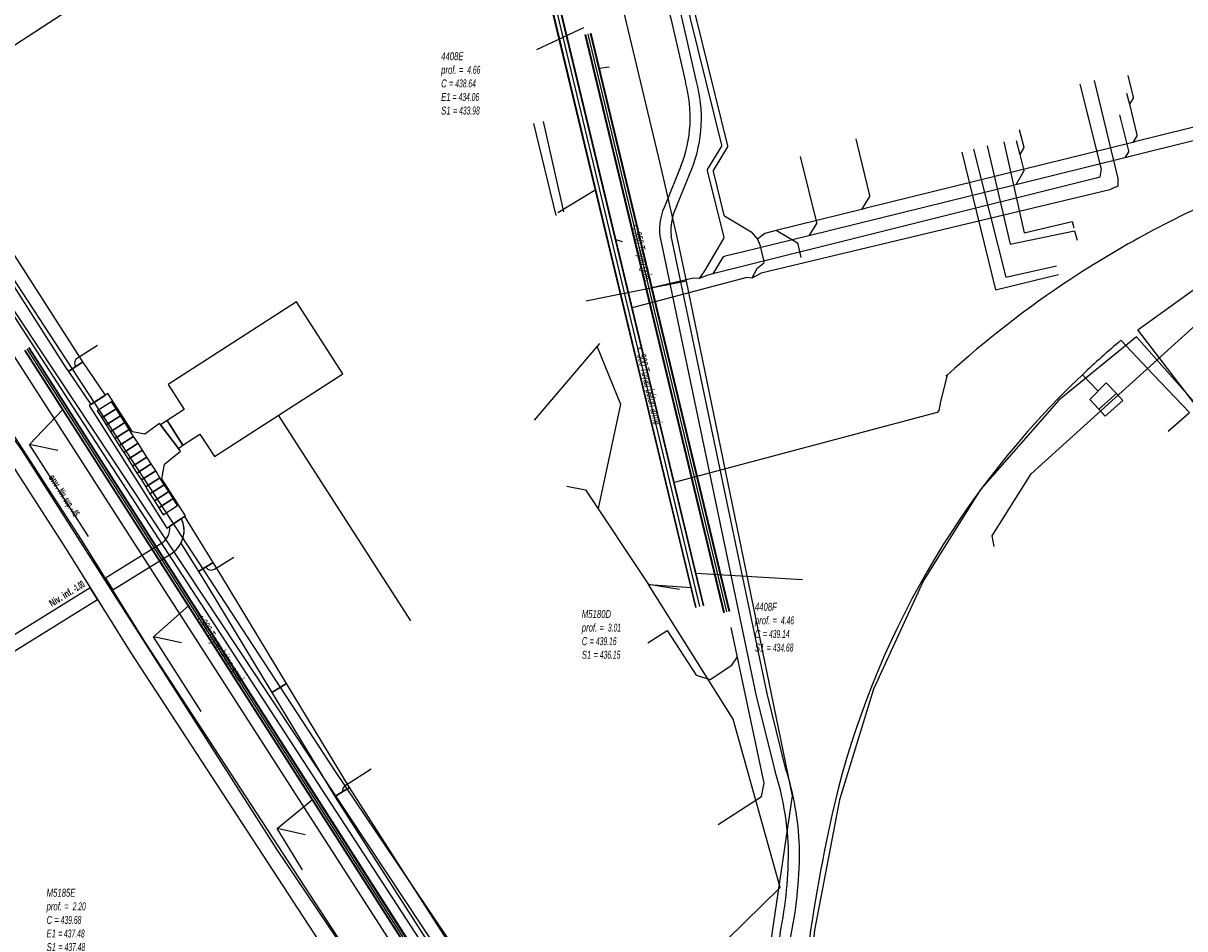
# Model space of a CAD drawing. Header units: metres. Extents: x 2695563 to 2696938, y 1260544 to 1262032.
# Tile 209 of 256: x 2696407 to 2696480, y 1261410 to 1261467. Entities that reach past the tile are written whole.
import ezdxf

# ---------------------------------------------------------------- set-up
doc = ezdxf.new("R2010")
doc.units = ezdxf.units.M
doc.header["$LTSCALE"] = 100
doc.linetypes.add('AUSGEZOGEN', pattern=[0])
for name, color, linetype in [('CAD_Cadastre des conduites_Ouvrage_Conduite', 200, 'AUSGEZOGEN'), ('Eau portable_Cadastre des conduites_Conduite', 171, 'AUSGEZOGEN'), ('EU_Cadastre des conduites', 24, 'AUSGEZOGEN'), ('EU_Cadastre des conduites – Texte', 7, 'AUSGEZOGEN'), ('EU_Cadastre des conduites_Regard normalisé – Texte', 24, 'AUSGEZOGEN'), ('EU_Cadastre des conduites_Regard – Ligne de détail', 24, 'AUSGEZOGEN'), ('Réseau électrique_Cadastre des conduite_Bord du tracé', 1, 'AUSGEZOGEN'), ('Réseau électrique_Cadastre des conduite_Tronçon de tracé', 1, 'AUSGEZOGEN'), ('Réseau électrique_Cadastre des conduites_Ouvrage_Surface-Ligne-Point', 1, 'AUSGEZOGEN'), ('Réseau électrique_Point altimétrique_Texte', 7, 'AUSGEZOGEN'), ('TV_Cadastre des conduites_CONDUITE', 92, 'AUSGEZOGEN'), ('Télécommunications_SW_Cadastre des conduites_Bord du tracé', 94, 'AUSGEZOGEN')]:
    doc.layers.add(name, color=color, linetype=linetype)
doc.styles.add('ARIAL', font='arial.ttf')
doc.styles.add('ARIALNARROW', font='ARIALN.TTF')
pattern_1 = [(0, (2703955, 1269100), (4050, 4050), [4050, -4050]), (90, (2703955, 1269100), (-4050, 4050), [4050, -4050])]
pattern_2 = [(0, (2708005, 1273150), (6075, 6075), [6075, -6075]), (90, (2708005, 1273150), (-6075, 6075), [6075, -6075])]

# ---------------------------------------------------------------- blocks, each defined once
blk = doc.blocks.new('COMPLEXOBJECT_1503')
at = {"layer": 'EU_Cadastre des conduites_Regard – Ligne de détail', "color": 24, "linetype": 'AUSGEZOGEN', "transparency": 33554687}
blk.add_line((6464.334, 11445.243), (6464.252, 11445.173), dxfattribs=at)
blk.add_lwpolyline([(6473.599, 11452.244), (6472.875, 11451.8), (6472.185, 11451.338)], dxfattribs=at)
for centre, radius, start, end in [((6507.311, 11398.265), 63.641, 111.28677, 121.98623), ((6506.064, 11399.595), 61.848, 123.21462, 132.4322)]:
    blk.add_arc(centre, radius, start, end, dxfattribs=at)
blk = doc.blocks.new('COMPLEXOBJECT_1695')
at = {"layer": 'Réseau électrique_Cadastre des conduite_Bord du tracé', "color": 1, "linetype": 'AUSGEZOGEN', "transparency": 33554687}
for points in [[(6430.72, 11401.543), (6429.932, 11402.986), (6413.42, 11428.298), (6409.373, 11434.797), (6404.953, 11441.622), (6403.985, 11441.002), (6408.397, 11434.189), (6412.45, 11427.68), (6428.944, 11402.396), (6429.788, 11400.849)], [(6446.018, 11379.546), (6443.095, 11384.208), (6434.615, 11397.481)], [(6433.7, 11396.778), (6442.124, 11383.593), (6445.044, 11378.935), (6446.018, 11379.546)]]:
    blk.add_lwpolyline(points, dxfattribs=at)
for centre, radius, start, end in [((6440.399, 11408.703), 12.04, 216.49301, 232.79496), ((6439.865, 11408.308), 12.537, 216.50948, 232.80654), ((6429.664, 11394.447), 5.807, 31.50054, 53.48539), ((6429, 11393.89), 5.517, 31.56725, 53.43683)]:
    blk.add_arc(centre, radius, start, end, dxfattribs=at)
blk = doc.blocks.new('COMPLEXOBJECT_1737')
at = {"layer": 'Réseau électrique_Cadastre des conduite_Bord du tracé', "color": 1, "linetype": 'AUSGEZOGEN', "transparency": 33554687}
for points in [[(6417.731, 11433.35), (6415.929, 11436.277), (6415.714, 11436.134)], [(6415.686, 11434.574), (6416.795, 11432.774), (6417.731, 11433.35)]]:
    blk.add_lwpolyline(points, dxfattribs=at)
blk.add_arc((6414.148, 11435.382), 1.737, 332.28685, 25.6566, dxfattribs=at)
blk = doc.blocks.new('COMPLEXOBJECT_1738')
at = {"layer": 'Réseau électrique_Cadastre des conduite_Bord du tracé', "color": 1, "linetype": 'AUSGEZOGEN', "transparency": 33554687}
blk.add_line((6415.714, 11436.135), (6414.979, 11435.65), dxfattribs=at)
blk.add_lwpolyline([(6414.4, 11434.532), (6410.893, 11432.356), (6411.358, 11431.609), (6415.128, 11433.948)], dxfattribs=at)
for centre, radius, start, end in [((6413.821, 11435.541), 1.163, 299.83997, 5.40173), ((6414.151, 11435.382), 1.735, 304.26831, 25.73192)]:
    blk.add_arc(centre, radius, start, end, dxfattribs=at)
blk = doc.blocks.new('COMPLEXOBJECT_1751')
at = {"layer": 'Réseau électrique_Cadastre des conduite_Bord du tracé', "color": 1, "linetype": 'AUSGEZOGEN', "transparency": 33554687}
for p, q in [((6447.427, 11458.505), (6446.464, 11456.14)), ((6447.14, 11455.944), (6448.119, 11458.351)), ((6453.442, 11403.984), (6454.433, 11409.727))]:
    blk.add_line(p, q, dxfattribs=at)
for points in [[(6448.413, 11463.899), (6447.461, 11468.056), (6445.937, 11473.704), (6445.261, 11473.522), (6446.781, 11467.886), (6447.709, 11463.839)], [(6446.09, 11454.09), (6452.216, 11424.868), (6453.412, 11420.067)], [(6454.097, 11420.212), (6452.898, 11425.025), (6446.804, 11454.1)], [(6453.738, 11409.819), (6452.752, 11404.104), (6453.442, 11403.984)]]:
    blk.add_lwpolyline(points, dxfattribs=at)
for centre, radius, start, end in [((6439.648, 11461.591), 8.369, 338.36295, 15.58442), ((6440.037, 11461.561), 8.696, 338.33708, 15.59615), ((6449.85, 11454.463), 3.778, 153.65257, 185.66888), ((6450.18, 11454.438), 3.392, 153.6367, 185.70986), ((6436.309, 11414.6), 17.956, 2.23232, 17.72742), ((6436.593, 11414.616), 18.377, 2.21732, 17.72905), ((6427.717, 11415.019), 26.535, 348.69903, 0.60487), ((6427.816, 11415.037), 27.142, 348.71737, 0.61155)]:
    blk.add_arc(centre, radius, start, end, dxfattribs=at)
blk = doc.blocks.new('COMPLEXOBJECT_2540')
at = {"layer": 'Réseau électrique_Cadastre des conduite_Tronçon de tracé', "color": 1, "linetype": 'AUSGEZOGEN', "transparency": 33554687}
for centre, radius, start, end in [((6510.89, 11405.169), 55.229, 133.43468, 166.56374), ((6556.999, 11395.101), 102.42, 167.07955, 178.12006)]:
    blk.add_arc(centre, radius, start, end, dxfattribs=at)
blk = doc.blocks.new('COMPLEXOBJECT_2542')
at = {"layer": 'Réseau électrique_Cadastre des conduite_Tronçon de tracé', "color": 1, "linetype": 'AUSGEZOGEN', "transparency": 33554687}
blk.add_line((6409.11, 11446.338), (6410.377, 11447.15), dxfattribs=at)
blk.add_arc((6409.326, 11446.007), 0.395, 123.18806, 213.83235, dxfattribs=at)
blk = doc.blocks.new('COMPLEXOBJECT_2545')
at = {"layer": 'Réseau électrique_Cadastre des conduite_Tronçon de tracé', "color": 1, "linetype": 'AUSGEZOGEN', "transparency": 33554687}
blk.add_line((6426.169, 11419.229), (6427.753, 11420.248), dxfattribs=at)
blk.add_arc((6426.444, 11418.789), 0.519, 122.07685, 181.81731, dxfattribs=at)

msp = doc.modelspace()

# ---------------------------------------------------------------- hatches: boundary and pattern name
at = {"layer": 'Réseau électrique_Cadastre des conduite_Bord du tracé', "lineweight": 18, "transparency": 33554687}
h = msp.add_hatch(dxfattribs=at)
h.set_pattern_fill('MUSTER', color=1, scale=6075, style=0, pattern_type=2)
h.set_pattern_definition(pattern_2)
h.paths.add_polyline_path([(2696454.412, 1261403.794), (2696455.403, 1261409.537), (2696455.438, 1261409.715), (2696455.472, 1261409.894), (2696455.504, 1261410.073), (2696455.536, 1261410.252), (2696455.566, 1261410.431), (2696455.595, 1261410.61), (2696455.623, 1261410.79), (2696455.649, 1261410.97), (2696455.675, 1261411.15), (2696455.699, 1261411.33), (2696455.722, 1261411.51), (2696455.743, 1261411.691), (2696455.764, 1261411.871), (2696455.783, 1261412.052), (2696455.801, 1261412.233), (2696455.818, 1261412.414), (2696455.834, 1261412.595), (2696455.848, 1261412.776), (2696455.862, 1261412.957), (2696455.874, 1261413.139), (2696455.885, 1261413.32), (2696455.894, 1261413.502), (2696455.903, 1261413.683), (2696455.91, 1261413.865), (2696455.916, 1261414.047), (2696455.92, 1261414.228), (2696455.924, 1261414.41), (2696455.926, 1261414.592), (2696455.927, 1261414.773), (2696455.927, 1261414.955), (2696455.926, 1261415.137), (2696455.919, 1261415.297), (2696455.911, 1261415.458), (2696455.901, 1261415.618), (2696455.89, 1261415.778), (2696455.877, 1261415.938), (2696455.864, 1261416.098), (2696455.848, 1261416.258), (2696455.832, 1261416.417), (2696455.813, 1261416.577), (2696455.794, 1261416.736), (2696455.773, 1261416.895), (2696455.751, 1261417.054), (2696455.727, 1261417.213), (2696455.702, 1261417.371), (2696455.676, 1261417.53), (2696455.648, 1261417.688), (2696455.619, 1261417.845), (2696455.588, 1261418.003), (2696455.556, 1261418.16), (2696455.523, 1261418.317), (2696455.488, 1261418.474), (2696455.452, 1261418.63), (2696455.415, 1261418.786), (2696455.376, 1261418.942), (2696455.336, 1261419.098), (2696455.295, 1261419.253), (2696455.252, 1261419.407), (2696455.208, 1261419.562), (2696455.162, 1261419.715), (2696455.115, 1261419.869), (2696455.067, 1261420.022), (2696453.868, 1261424.835), (2696447.774, 1261453.91), (2696447.768, 1261453.971), (2696447.764, 1261454.032), (2696447.761, 1261454.093), (2696447.758, 1261454.154), (2696447.757, 1261454.216), (2696447.757, 1261454.277), (2696447.758, 1261454.338), (2696447.761, 1261454.399), (2696447.764, 1261454.461), (2696447.768, 1261454.522), (2696447.774, 1261454.583), (2696447.78, 1261454.644), (2696447.788, 1261454.704), (2696447.797, 1261454.765), (2696447.807, 1261454.826), (2696447.818, 1261454.886), (2696447.83, 1261454.946), (2696447.843, 1261455.006), (2696447.857, 1261455.065), (2696447.872, 1261455.125), (2696447.889, 1261455.184), (2696447.906, 1261455.242), (2696447.925, 1261455.301), (2696447.944, 1261455.359), (2696447.965, 1261455.416), (2696447.987, 1261455.474), (2696448.009, 1261455.531), (2696448.033, 1261455.587), (2696448.058, 1261455.643), (2696448.083, 1261455.699), (2696448.11, 1261455.754), (2696449.089, 1261458.161), (2696449.155, 1261458.331), (2696449.217, 1261458.503), (2696449.275, 1261458.676), (2696449.33, 1261458.85), (2696449.381, 1261459.025), (2696449.428, 1261459.201), (2696449.472, 1261459.378), (2696449.512, 1261459.556), (2696449.548, 1261459.735), (2696449.58, 1261459.914), (2696449.609, 1261460.094), (2696449.634, 1261460.275), (2696449.655, 1261460.456), (2696449.672, 1261460.638), (2696449.686, 1261460.82), (2696449.695, 1261461.002), (2696449.701, 1261461.184), (2696449.703, 1261461.367), (2696449.701, 1261461.549), (2696449.696, 1261461.731), (2696449.686, 1261461.914), (2696449.673, 1261462.096), (2696449.656, 1261462.277), (2696449.635, 1261462.458), (2696449.61, 1261462.639), (2696449.582, 1261462.819), (2696449.549, 1261462.999), (2696449.513, 1261463.178), (2696449.474, 1261463.356), (2696449.43, 1261463.533), (2696449.383, 1261463.709), (2696448.431, 1261467.866), (2696446.907, 1261473.514), (2696446.231, 1261473.332), (2696447.751, 1261467.696), (2696448.679, 1261463.649), (2696448.724, 1261463.48), (2696448.766, 1261463.309), (2696448.804, 1261463.138), (2696448.839, 1261462.966), (2696448.87, 1261462.794), (2696448.897, 1261462.62), (2696448.921, 1261462.447), (2696448.941, 1261462.272), (2696448.958, 1261462.098), (2696448.97, 1261461.923), (2696448.979, 1261461.748), (2696448.985, 1261461.572), (2696448.987, 1261461.397), (2696448.985, 1261461.222), (2696448.979, 1261461.046), (2696448.97, 1261460.871), (2696448.957, 1261460.696), (2696448.94, 1261460.522), (2696448.92, 1261460.348), (2696448.896, 1261460.174), (2696448.869, 1261460.001), (2696448.838, 1261459.828), (2696448.803, 1261459.656), (2696448.764, 1261459.485), (2696448.723, 1261459.315), (2696448.677, 1261459.146), (2696448.628, 1261458.977), (2696448.575, 1261458.81), (2696448.519, 1261458.644), (2696448.46, 1261458.479), (2696448.397, 1261458.315), (2696447.434, 1261455.95), (2696447.404, 1261455.889), (2696447.376, 1261455.827), (2696447.348, 1261455.765), (2696447.322, 1261455.702), (2696447.297, 1261455.638), (2696447.273, 1261455.575), (2696447.25, 1261455.511), (2696447.228, 1261455.446), (2696447.208, 1261455.381), (2696447.188, 1261455.316), (2696447.17, 1261455.25), (2696447.153, 1261455.184), (2696447.137, 1261455.118), (2696447.123, 1261455.052), (2696447.109, 1261454.985), (2696447.097, 1261454.918), (2696447.086, 1261454.851), (2696447.076, 1261454.783), (2696447.068, 1261454.716), (2696447.06, 1261454.648), (2696447.054, 1261454.58), (2696447.049, 1261454.512), (2696447.045, 1261454.444), (2696447.043, 1261454.376), (2696447.042, 1261454.308), (2696447.042, 1261454.24), (2696447.043, 1261454.172), (2696447.045, 1261454.104), (2696447.049, 1261454.036), (2696447.054, 1261453.968), (2696447.06, 1261453.9), (2696453.186, 1261424.678), (2696454.382, 1261419.877), (2696454.429, 1261419.728), (2696454.475, 1261419.578), (2696454.519, 1261419.428), (2696454.562, 1261419.277), (2696454.604, 1261419.126), (2696454.645, 1261418.975), (2696454.684, 1261418.823), (2696454.722, 1261418.671), (2696454.758, 1261418.519), (2696454.793, 1261418.366), (2696454.827, 1261418.213), (2696454.86, 1261418.06), (2696454.891, 1261417.906), (2696454.921, 1261417.753), (2696454.949, 1261417.599), (2696454.976, 1261417.444), (2696455.002, 1261417.29), (2696455.027, 1261417.135), (2696455.05, 1261416.98), (2696455.071, 1261416.825), (2696455.092, 1261416.67), (2696455.111, 1261416.514), (2696455.129, 1261416.359), (2696455.145, 1261416.203), (2696455.16, 1261416.047), (2696455.173, 1261415.891), (2696455.186, 1261415.735), (2696455.197, 1261415.578), (2696455.206, 1261415.422), (2696455.214, 1261415.265), (2696455.221, 1261415.109), (2696455.222, 1261414.931), (2696455.222, 1261414.753), (2696455.221, 1261414.575), (2696455.219, 1261414.398), (2696455.215, 1261414.22), (2696455.211, 1261414.042), (2696455.205, 1261413.864), (2696455.198, 1261413.686), (2696455.19, 1261413.509), (2696455.18, 1261413.331), (2696455.17, 1261413.154), (2696455.158, 1261412.976), (2696455.145, 1261412.799), (2696455.13, 1261412.621), (2696455.115, 1261412.444), (2696455.099, 1261412.267), (2696455.081, 1261412.09), (2696455.062, 1261411.913), (2696455.042, 1261411.737), (2696455.02, 1261411.56), (2696454.998, 1261411.384), (2696454.974, 1261411.207), (2696454.949, 1261411.031), (2696454.923, 1261410.855), (2696454.896, 1261410.679), (2696454.868, 1261410.504), (2696454.838, 1261410.328), (2696454.807, 1261410.153), (2696454.775, 1261409.978), (2696454.742, 1261409.804), (2696454.708, 1261409.629), (2696453.722, 1261403.914)], flags=0)
h = msp.add_hatch(dxfattribs=at)
h.set_pattern_fill('MUSTER', color=1, scale=6075, style=0, pattern_type=2)
h.set_pattern_definition(pattern_2)
h.paths.add_polyline_path([(2696400.443, 1261459.427), (2696400.704, 1261459.021), (2696409.353, 1261445.522), (2696409.513, 1261445.287), (2696410.422, 1261445.906), (2696410.271, 1261446.128), (2696401.63, 1261459.617), (2696401.367, 1261460.023)], flags=0)
h = msp.add_hatch(dxfattribs=at)
h.set_pattern_fill('MUSTER', color=1, scale=6075, style=0, pattern_type=2)
h.set_pattern_definition(pattern_2)
h.paths.add_polyline_path([(2696411.861, 1261443.794), (2696410.428, 1261445.898), (2696409.511, 1261445.29), (2696410.941, 1261443.191)], flags=0)
h = msp.add_hatch(dxfattribs=at)
h.set_pattern_fill('MUSTER', color=1, scale=6075, style=0, pattern_type=2)
h.set_pattern_definition(pattern_2)
h.paths.add_polyline_path([(2696474.931, 1261442.895), (2696476.052, 1261443.892), (2696475.407, 1261444.562), (2696474.356, 1261443.509)], flags=0)
h = msp.add_hatch(dxfattribs=at)
h.set_pattern_fill('MUSTER', color=1, scale=6075, style=0, pattern_type=2)
h.set_pattern_definition(pattern_2)
h.paths.add_polyline_path([(2696416.5, 1261440.387), (2696416.774, 1261440.61), (2696415.771, 1261442.174), (2696415.354, 1261441.899)], flags=0)
h = msp.add_hatch(dxfattribs=at)
h.set_pattern_fill('MUSTER', color=1, scale=6075, style=0, pattern_type=2)
h.set_pattern_definition(pattern_2)
h.paths.add_polyline_path([(2696446.988, 1261379.356), (2696444.065, 1261384.018), (2696435.585, 1261397.291), (2696435.547, 1261397.352), (2696435.508, 1261397.413), (2696435.469, 1261397.473), (2696435.429, 1261397.532), (2696435.388, 1261397.591), (2696435.346, 1261397.65), (2696435.304, 1261397.708), (2696435.261, 1261397.766), (2696435.217, 1261397.823), (2696435.172, 1261397.879), (2696435.127, 1261397.935), (2696435.081, 1261397.99), (2696435.035, 1261398.045), (2696434.988, 1261398.099), (2696434.94, 1261398.153), (2696434.891, 1261398.206), (2696434.842, 1261398.258), (2696434.792, 1261398.31), (2696434.742, 1261398.361), (2696434.691, 1261398.412), (2696434.639, 1261398.462), (2696434.586, 1261398.511), (2696434.533, 1261398.56), (2696434.48, 1261398.607), (2696434.426, 1261398.655), (2696434.371, 1261398.701), (2696434.316, 1261398.747), (2696434.26, 1261398.792), (2696434.203, 1261398.837), (2696434.147, 1261398.881), (2696434.089, 1261398.924), (2696434.001, 1261398.991), (2696433.914, 1261399.059), (2696433.828, 1261399.128), (2696433.742, 1261399.198), (2696433.657, 1261399.268), (2696433.572, 1261399.339), (2696433.488, 1261399.411), (2696433.405, 1261399.484), (2696433.323, 1261399.557), (2696433.241, 1261399.632), (2696433.16, 1261399.707), (2696433.079, 1261399.782), (2696432.999, 1261399.859), (2696432.92, 1261399.936), (2696432.842, 1261400.014), (2696432.764, 1261400.092), (2696432.687, 1261400.172), (2696432.611, 1261400.252), (2696432.536, 1261400.333), (2696432.461, 1261400.414), (2696432.387, 1261400.496), (2696432.314, 1261400.579), (2696432.241, 1261400.662), (2696432.17, 1261400.746), (2696432.099, 1261400.831), (2696432.029, 1261400.917), (2696431.959, 1261401.003), (2696431.891, 1261401.089), (2696431.823, 1261401.177), (2696431.756, 1261401.264), (2696431.69, 1261401.353), (2696430.902, 1261402.796), (2696414.39, 1261428.108), (2696410.343, 1261434.607), (2696405.923, 1261441.432), (2696404.955, 1261440.812), (2696409.367, 1261433.999), (2696413.42, 1261427.49), (2696429.914, 1261402.206), (2696430.758, 1261400.659), (2696430.827, 1261400.567), (2696430.897, 1261400.475), (2696430.967, 1261400.384), (2696431.038, 1261400.294), (2696431.111, 1261400.205), (2696431.184, 1261400.116), (2696431.258, 1261400.028), (2696431.332, 1261399.94), (2696431.408, 1261399.853), (2696431.484, 1261399.767), (2696431.561, 1261399.682), (2696431.639, 1261399.597), (2696431.717, 1261399.513), (2696431.797, 1261399.43), (2696431.877, 1261399.347), (2696431.957, 1261399.265), (2696432.039, 1261399.184), (2696432.121, 1261399.104), (2696432.205, 1261399.024), (2696432.288, 1261398.945), (2696432.373, 1261398.867), (2696432.458, 1261398.79), (2696432.544, 1261398.714), (2696432.631, 1261398.638), (2696432.718, 1261398.563), (2696432.806, 1261398.489), (2696432.895, 1261398.416), (2696432.984, 1261398.343), (2696433.074, 1261398.272), (2696433.165, 1261398.201), (2696433.256, 1261398.131), (2696433.31, 1261398.09), (2696433.364, 1261398.049), (2696433.417, 1261398.007), (2696433.47, 1261397.964), (2696433.522, 1261397.92), (2696433.574, 1261397.876), (2696433.625, 1261397.832), (2696433.676, 1261397.786), (2696433.726, 1261397.74), (2696433.775, 1261397.694), (2696433.824, 1261397.647), (2696433.872, 1261397.599), (2696433.92, 1261397.551), (2696433.967, 1261397.502), (2696434.014, 1261397.452), (2696434.06, 1261397.402), (2696434.105, 1261397.351), (2696434.15, 1261397.3), (2696434.194, 1261397.248), (2696434.237, 1261397.196), (2696434.28, 1261397.143), (2696434.322, 1261397.09), (2696434.363, 1261397.036), (2696434.404, 1261396.982), (2696434.444, 1261396.927), (2696434.483, 1261396.872), (2696434.522, 1261396.816), (2696434.56, 1261396.76), (2696434.597, 1261396.703), (2696434.634, 1261396.646), (2696434.67, 1261396.588), (2696443.094, 1261383.403), (2696446.014, 1261378.745)], flags=0)
h = msp.add_hatch(dxfattribs=at)
h.set_pattern_fill('MUSTER', color=1, scale=6075, style=0, pattern_type=2)
h.set_pattern_definition(pattern_2)
h.paths.add_polyline_path([(2696415.949, 1261435.46), (2696415.952, 1261435.417), (2696415.954, 1261435.374), (2696415.954, 1261435.331), (2696415.953, 1261435.289), (2696415.949, 1261435.246), (2696415.945, 1261435.203), (2696415.939, 1261435.161), (2696415.931, 1261435.118), (2696415.921, 1261435.077), (2696415.911, 1261435.035), (2696415.898, 1261434.994), (2696415.884, 1261434.953), (2696415.869, 1261434.913), (2696415.852, 1261434.874), (2696415.834, 1261434.835), (2696415.814, 1261434.797), (2696415.793, 1261434.76), (2696415.77, 1261434.723), (2696415.746, 1261434.687), (2696415.721, 1261434.653), (2696415.695, 1261434.619), (2696415.667, 1261434.586), (2696415.638, 1261434.554), (2696415.608, 1261434.523), (2696415.577, 1261434.494), (2696415.545, 1261434.465), (2696415.512, 1261434.438), (2696415.478, 1261434.412), (2696415.443, 1261434.387), (2696415.407, 1261434.364), (2696415.37, 1261434.342), (2696411.863, 1261432.166), (2696412.328, 1261431.419), (2696416.098, 1261433.758), (2696416.163, 1261433.804), (2696416.225, 1261433.854), (2696416.285, 1261433.906), (2696416.343, 1261433.96), (2696416.398, 1261434.018), (2696416.451, 1261434.077), (2696416.501, 1261434.14), (2696416.547, 1261434.204), (2696416.591, 1261434.27), (2696416.632, 1261434.339), (2696416.669, 1261434.409), (2696416.704, 1261434.481), (2696416.735, 1261434.554), (2696416.762, 1261434.629), (2696416.786, 1261434.704), (2696416.807, 1261434.781), (2696416.824, 1261434.859), (2696416.837, 1261434.937), (2696416.847, 1261435.016), (2696416.853, 1261435.096), (2696416.856, 1261435.175), (2696416.855, 1261435.255), (2696416.85, 1261435.334), (2696416.842, 1261435.413), (2696416.83, 1261435.492), (2696416.814, 1261435.57), (2696416.795, 1261435.647), (2696416.773, 1261435.724), (2696416.746, 1261435.799), (2696416.717, 1261435.873), (2696416.684, 1261435.945)], flags=0)
h = msp.add_hatch(dxfattribs=at)
h.set_pattern_fill('MUSTER', color=1, scale=6075, style=0, pattern_type=2)
h.set_pattern_definition(pattern_2)
h.paths.add_polyline_path([(2696418.701, 1261433.16), (2696416.899, 1261436.087), (2696416.684, 1261435.944), (2696416.706, 1261435.897), (2696416.726, 1261435.849), (2696416.745, 1261435.8), (2696416.763, 1261435.751), (2696416.779, 1261435.701), (2696416.793, 1261435.651), (2696416.807, 1261435.6), (2696416.818, 1261435.55), (2696416.828, 1261435.498), (2696416.836, 1261435.447), (2696416.843, 1261435.395), (2696416.849, 1261435.343), (2696416.852, 1261435.291), (2696416.855, 1261435.239), (2696416.855, 1261435.187), (2696416.854, 1261435.135), (2696416.852, 1261435.082), (2696416.848, 1261435.03), (2696416.842, 1261434.979), (2696416.835, 1261434.927), (2696416.826, 1261434.875), (2696416.816, 1261434.824), (2696416.804, 1261434.773), (2696416.791, 1261434.723), (2696416.776, 1261434.673), (2696416.76, 1261434.623), (2696416.742, 1261434.574), (2696416.722, 1261434.526), (2696416.702, 1261434.478), (2696416.68, 1261434.431), (2696416.656, 1261434.384), (2696417.765, 1261432.584)], flags=0)
h = msp.add_hatch(dxfattribs=at)
h.set_pattern_fill('MUSTER', color=1, scale=6075, style=0, pattern_type=2)
h.set_pattern_definition(pattern_2)
h.paths.add_polyline_path([(2696417.765, 1261432.584), (2696418.312, 1261431.695), (2696422.425, 1261424.903), (2696423.366, 1261425.473), (2696419.25, 1261432.269), (2696418.701, 1261433.16)], flags=0)
h = msp.add_hatch(dxfattribs=at)
h.set_pattern_fill('MUSTER', color=1, scale=6075, style=0, pattern_type=2)
h.set_pattern_definition(pattern_2)
h.paths.add_polyline_path([(2696397.32, 1261422.109), (2696411.351, 1261430.813), (2696410.886, 1261431.56), (2696396.856, 1261422.857)], flags=0)
h = msp.add_hatch(dxfattribs=at)
h.set_pattern_fill('MUSTER', color=1, scale=6075, style=0, pattern_type=2)
h.set_pattern_definition(pattern_2)
h.paths.add_polyline_path([(2696427.366, 1261418.868), (2696423.366, 1261425.473), (2696422.425, 1261424.903), (2696426.426, 1261418.298)], flags=0)
h = msp.add_hatch(dxfattribs=at)
h.set_pattern_fill('MUSTER', color=1, scale=6075, style=0, pattern_type=2)
h.set_pattern_definition(pattern_2)
h.paths.add_polyline_path([(2696435.953, 1261405.448), (2696427.366, 1261418.868), (2696426.426, 1261418.298), (2696435.027, 1261404.855)], flags=0)
at = {"layer": 'Réseau électrique_Cadastre des conduites_Ouvrage_Surface-Ligne-Point', "lineweight": 18, "transparency": 33554687}
h = msp.add_hatch(dxfattribs=at)
h.set_pattern_fill('MUSTER', color=1, scale=4050, style=0, pattern_type=2)
h.set_pattern_definition(pattern_1)
h.paths.add_polyline_path([(2696415.844, 1261444.463), (2696416.864, 1261442.876), (2696415.771, 1261442.174), (2696416.774, 1261440.61), (2696417.858, 1261441.299), (2696418.784, 1261439.888), (2696426.927, 1261445.139), (2696423.981, 1261449.711)], flags=0)
h = msp.add_hatch(dxfattribs=at)
h.set_pattern_fill('MUSTER', color=1, scale=4050, style=0, pattern_type=2)
h.set_pattern_definition(pattern_1)
h.paths.add_polyline_path([(2696415.755, 1261435.332), (2696416.937, 1261436.112), (2696415.446, 1261438.476), (2696415.604, 1261439.405), (2696416.622, 1261440.227), (2696415.297, 1261441.975), (2696414.352, 1261441.297), (2696413.573, 1261441.456), (2696412.011, 1261443.893), (2696410.833, 1261443.12)], flags=0)
h = msp.add_hatch(dxfattribs=at)
h.set_pattern_fill('MUSTER', color=1, scale=2025, style=0, pattern_type=2)
h.set_pattern_definition([(0, (2699905, 1265050), (2025, 2025), [2025, -2025]), (90, (2699905, 1265050), (-2025, 2025), [2025, -2025])])
h.paths.add_polyline_path([(2696475.33, 1261442.447), (2696476.451, 1261443.443), (2696476.052, 1261443.892), (2696474.931, 1261442.895)], flags=0)

# ---------------------------------------------------------------- linework, layer by layer
at = {"layer": 'CAD_Cadastre des conduites_Ouvrage_Conduite', "color": 200, "linetype": 'AUSGEZOGEN', "transparency": 33554687}
for points in [[(2696468.9, 1261459.871), (2696470.196, 1261454.081), (2696473.237, 1261454.811), (2696473.345, 1261454.414)], [(2696466.229, 1261459.213), (2696468.376, 1261450.464), (2696472.38, 1261451.443)], [(2696466.98, 1261459.398), (2696469.031, 1261451.27), (2696472.249, 1261451.993)], [(2696467.851, 1261459.613), (2696469.31, 1261453.371), (2696473.397, 1261454.221), (2696473.557, 1261453.636)]]:
    msp.add_lwpolyline(points, dxfattribs=at)
at = {"layer": 'Eau portable_Cadastre des conduites_Conduite', "color": 7, "linetype": 'AUSGEZOGEN', "transparency": 33554687}
for points in [[(2696448.167, 1261453.819), (2696447.103, 1261458.404), (2696437.076, 1261500.434), (2696437.027, 1261500.638), (2696436.782, 1261501.595), (2696432.795, 1261518.102), (2696432.388, 1261519.784), (2696421.268, 1261565.224), (2696419.51, 1261572.799), (2696421.066, 1261575.675), (2696422.038, 1261577.411), (2696443.339, 1261582.452), (2696446.677, 1261588.228), (2696446.486, 1261589.015), (2696445.632, 1261592.537)], [(2696444.177, 1261386.883), (2696443.665, 1261387.683), (2696441.01, 1261391.835), (2696440.902, 1261392.003), (2696440.121, 1261393.225), (2696435.833, 1261399.929), (2696398.874, 1261457.442), (2696398.751, 1261457.633), (2696397.879, 1261458.986), (2696380.322, 1261486.167), (2696357.629, 1261521.428), (2696353.04, 1261528.568), (2696352.872, 1261528.829)], [(2696444.177, 1261386.883), (2696444.972, 1261387.403), (2696447.204, 1261388.865), (2696451.733, 1261402.155), (2696453.383, 1261404.111), (2696455.489, 1261418.345), (2696448.744, 1261451.031), (2696448.167, 1261453.819)], [(2696448.744, 1261451.031), (2696443.525, 1261449.984), (2696442.383, 1261449.755)]]:
    msp.add_lwpolyline(points, dxfattribs=at)
at = {"layer": 'EU_Cadastre des conduites', "linetype": 'AUSGEZOGEN', "transparency": 33554687}
for p, q in [((2696449.824, 1261430.412), (2696440.633, 1261468.695)), ((2696449.843, 1261430.416), (2696440.652, 1261468.699)), ((2696449.863, 1261430.421), (2696440.672, 1261468.704)), ((2696449.337, 1261430.295), (2696440.146, 1261468.578)), ((2696449.357, 1261430.3), (2696440.166, 1261468.583)), ((2696449.376, 1261430.304), (2696440.185, 1261468.587)), ((2696451.119, 1261429.973), (2696442.323, 1261466.669)), ((2696451.142, 1261429.978), (2696442.346, 1261466.674)), ((2696451.164, 1261429.984), (2696442.368, 1261466.68)), ((2696451.46, 1261430.054), (2696442.664, 1261466.75)), ((2696451.482, 1261430.06), (2696442.686, 1261466.756)), ((2696451.505, 1261430.065), (2696442.709, 1261466.761)), ((2696433.237, 1261405.203), (2696406.739, 1261446.626)), ((2696433.254, 1261405.214), (2696406.756, 1261446.637)), ((2696433.27, 1261405.225), (2696406.772, 1261446.648)), ((2696433.49, 1261405.365), (2696406.992, 1261446.788)), ((2696433.506, 1261405.376), (2696407.008, 1261446.799)), ((2696433.523, 1261405.387), (2696407.025, 1261446.81))]:
    msp.add_line(p, q, dxfattribs=at)
at = {"layer": 'EU_Cadastre des conduites', "color": 255, "transparency": 33554687}
for p, q in [((2696449.6, 1261430.358), (2696440.409, 1261468.641)), ((2696451.312, 1261430.019), (2696442.516, 1261466.715)), ((2696433.38, 1261405.295), (2696406.882, 1261446.718))]:
    msp.add_line(p, q, dxfattribs=at)
at = {"layer": 'EU_Cadastre des conduites', "color": 24, "linetype": 'AUSGEZOGEN', "transparency": 33554687}
for p, q in [((2696439.26, 1261465.73), (2696442.233, 1261467.127)), ((2696443.85, 1261464.606), (2696443.234, 1261464.519)), ((2696439.03, 1261461.031), (2696440.453, 1261455.182)), ((2696439.661, 1261461.159), (2696440.952, 1261455.432)), ((2696440.588, 1261455.374), (2696442.995, 1261456.839)), ((2696444.695, 1261453.52), (2696444.269, 1261453.656)), ((2696407.041, 1261440.657), (2696409.16, 1261442.879)), ((2696410.787, 1261434.807), (2696407.041, 1261440.657)), ((2696408.834, 1261440.276), (2696407.041, 1261440.657)), ((2696448.302, 1261431.437), (2696446.343, 1261431.769)), ((2696446.343, 1261431.769), (2696449.069, 1261431.562)), ((2696414.901, 1261428.442), (2696417.135, 1261430.412)), ((2696417.939, 1261423.703), (2696414.901, 1261428.442)), ((2696416.699, 1261428.055), (2696414.908, 1261428.443)), ((2696422.754, 1261416.265), (2696425.01, 1261418.108)), ((2696424.378, 1261413.645), (2696422.754, 1261416.265)), ((2696424.536, 1261415.859), (2696422.754, 1261416.265))]:
    msp.add_line(p, q, dxfattribs=at)
for points in [[(2696447.439, 1261473.968), (2696447.482, 1261473.795), (2696450.977, 1261459.656), (2696450.967, 1261459.592), (2696450.075, 1261458.114), (2696450.065, 1261458.05), (2696451.117, 1261453.795), (2696451.108, 1261453.731), (2696449.896, 1261451.676), (2696449.565, 1261451.183)], [(2696448.586, 1261474.381), (2696447.998, 1261474.236), (2696447.945, 1261474.197), (2696447.824, 1261473.996), (2696447.814, 1261473.932), (2696449.316, 1261467.858), (2696451.351, 1261459.625), (2696451.346, 1261459.542), (2696450.45, 1261458.057), (2696450.44, 1261457.993), (2696451.126, 1261455.22), (2696451.164, 1261455.168), (2696452.856, 1261454.146), (2696453.257, 1261453.687)], [(2696493.949, 1261467.214), (2696494.121, 1261466.519), (2696494.612, 1261464.531), (2696494.6, 1261464.447), (2696494.423, 1261464.155), (2696494.355, 1261464.105), (2696485.598, 1261461.94), (2696477.282, 1261459.884)], [(2696468.278, 1261434.178), (2696468.17, 1261434.849), (2696470.646, 1261438.784), (2696481.296, 1261448.431), (2696486.352, 1261451.453), (2696488.023, 1261452.459), (2696497.957, 1261456.339), (2696504.911, 1261458.046), (2696533.802, 1261465.148), (2696534.313, 1261465.319)], [(2696473.736, 1261463.531), (2696475.087, 1261458.136), (2696474.995, 1261457.626)], [(2696474.647, 1261463.756), (2696476.149, 1261457.541), (2696476.142, 1261457.056)], [(2696476.778, 1261464.089), (2696477.117, 1261462.716), (2696477.108, 1261462.652), (2696476.87, 1261462.258)], [(2696476.698, 1261462.951), (2696476.87, 1261462.258), (2696477.348, 1261460.324), (2696477.338, 1261460.26), (2696477.082, 1261459.835)], [(2696476.255, 1261461.587), (2696476.819, 1261459.307), (2696476.809, 1261459.244), (2696476.575, 1261458.856)], [(2696469.884, 1261460.649), (2696470.161, 1261459.53), (2696470.151, 1261459.466), (2696469.913, 1261459.072)], [(2696481.479, 1261460.068), (2696481.26, 1261460.014), (2696476.575, 1261458.856), (2696469.655, 1261457.145), (2696456.527, 1261453.9), (2696452.379, 1261452.875), (2696451.211, 1261452.615)], [(2696459.494, 1261460.057), (2696459.582, 1261459.699), (2696460.38, 1261456.472), (2696460.37, 1261456.408), (2696459.87, 1261455.58)], [(2696477.282, 1261459.884), (2696477.082, 1261459.835), (2696460.162, 1261455.652)], [(2696469.693, 1261459.964), (2696469.913, 1261459.072), (2696470.168, 1261458.044), (2696470.158, 1261457.98), (2696469.655, 1261457.145)], [(2696455.976, 1261458.932), (2696457.01, 1261454.748), (2696457, 1261454.685), (2696456.527, 1261453.9)], [(2696474.995, 1261457.626), (2696474.766, 1261457.571), (2696450.434, 1261451.483), (2696450.1, 1261451.4), (2696449.565, 1261451.183)], [(2696476.142, 1261457.056), (2696475.848, 1261456.933), (2696475.625, 1261456.816), (2696453.491, 1261451.536), (2696452.896, 1261451.216)], [(2696460.162, 1261455.652), (2696459.87, 1261455.58), (2696454.454, 1261454.241), (2696453.717, 1261454.059), (2696453.257, 1261453.687)], [(2696456.043, 1261452.531), (2696455.835, 1261453.375), (2696455.791, 1261453.434), (2696454.454, 1261454.241)], [(2696453.257, 1261453.687), (2696453.406, 1261453.327), (2696453.666, 1261452.276), (2696453.645, 1261452.137), (2696453.221, 1261451.796), (2696452.896, 1261451.216)], [(2696451.211, 1261452.615), (2696451.059, 1261452.553), (2696450.434, 1261451.483)], [(2696452.896, 1261451.216), (2696452.581, 1261451.251), (2696445.302, 1261449.32)], [(2696449.565, 1261451.183), (2696449.203, 1261451.205), (2696446.556, 1261450.599)], [(2696443.072, 1261446.861), (2696444.572, 1261443.209), (2696443.143, 1261436.582)], [(2696465.304, 1261445.053), (2696464.87, 1261443.391), (2696464.781, 1261442.816)], [(2696464.781, 1261442.816), (2696464.658, 1261442.673), (2696447.967, 1261438.236)], [(2696441.158, 1261437.996), (2696442.336, 1261437.764), (2696446.343, 1261431.769)], [(2696451.322, 1261409.203), (2696454.708, 1261412.517), (2696451.723, 1261423.219), (2696446.343, 1261431.769)], [(2696450.762, 1261416.523), (2696453.505, 1261418.291), (2696453.684, 1261419.143), (2696451.583, 1261429.027)], [(2696446.294, 1261428.048), (2696447.534, 1261428.833), (2696449.358, 1261425.997), (2696450.258, 1261425.739), (2696451.641, 1261426.632), (2696451.981, 1261427.167)]]:
    msp.add_lwpolyline(points, dxfattribs=at)
at = {"layer": 'EU_Cadastre des conduites_Regard – Ligne de détail', "color": 24, "linetype": 'AUSGEZOGEN', "transparency": 33554687}
for p, q in [((2696439.102, 1261442.202), (2696443.242, 1261447.059)), ((2696456.124, 1261432.063), (2696449.354, 1261432.465))]:
    msp.add_line(p, q, dxfattribs=at)
at = {"layer": 'Réseau électrique_Cadastre des conduite_Bord du tracé', "color": 1, "linetype": 'AUSGEZOGEN', "transparency": 33554687}
for points in [[(2696400.443, 1261459.427), (2696400.704, 1261459.021), (2696409.353, 1261445.522), (2696409.513, 1261445.287), (2696410.422, 1261445.906), (2696410.271, 1261446.128), (2696401.63, 1261459.617), (2696401.367, 1261460.023), (2696400.443, 1261459.427)], [(2696411.861, 1261443.794), (2696410.428, 1261445.898), (2696409.511, 1261445.29), (2696410.941, 1261443.191), (2696411.861, 1261443.794)], [(2696474.931, 1261442.895), (2696476.052, 1261443.892), (2696475.407, 1261444.562), (2696474.356, 1261443.509), (2696474.931, 1261442.895)], [(2696416.5, 1261440.387), (2696416.774, 1261440.61), (2696415.771, 1261442.174), (2696415.354, 1261441.899), (2696416.5, 1261440.387)], [(2696417.765, 1261432.584), (2696418.312, 1261431.695), (2696422.425, 1261424.903), (2696423.366, 1261425.473), (2696419.25, 1261432.269), (2696418.701, 1261433.16), (2696417.765, 1261432.584)], [(2696397.32, 1261422.109), (2696411.351, 1261430.813), (2696410.886, 1261431.56), (2696396.856, 1261422.857), (2696397.32, 1261422.109)], [(2696427.366, 1261418.868), (2696423.366, 1261425.473), (2696422.425, 1261424.903), (2696426.426, 1261418.298), (2696427.366, 1261418.868)], [(2696435.953, 1261405.448), (2696427.366, 1261418.868), (2696426.426, 1261418.298), (2696435.027, 1261404.855), (2696435.953, 1261405.448)]]:
    msp.add_lwpolyline(points, close=True, dxfattribs=at)
at = {"layer": 'Réseau électrique_Cadastre des conduite_Tronçon de tracé', "color": 1, "linetype": 'AUSGEZOGEN', "transparency": 33554687}
for p, q in [((2696478.393, 1261445.102), (2696476.336, 1261447.267)), ((2696480.688, 1261442.686), (2696478.393, 1261445.102)), ((2696474.882, 1261444.036), (2696473.888, 1261445.084)), ((2696431.247, 1261429.446), (2696422.855, 1261442.514)), ((2696479.326, 1261441.508), (2696480.688, 1261442.686)), ((2696418.783, 1261432.741), (2696420.009, 1261433.496))]:
    msp.add_line(p, q, dxfattribs=at)
for centre, radius, start, end in [((2696512.853, 1261403.853), 56.729, 130.06835, 133.38152), ((2696418.572, 1261433.077), 0.396, 211.07861, 302.127)]:
    msp.add_arc(centre, radius, start, end, dxfattribs=at)
at = {"layer": 'Réseau électrique_Cadastre des conduites_Ouvrage_Surface-Ligne-Point', "color": 1, "linetype": 'AUSGEZOGEN', "transparency": 33554687}
for points in [[(2696415.844, 1261444.463), (2696416.864, 1261442.876), (2696415.771, 1261442.174), (2696416.774, 1261440.61), (2696417.858, 1261441.299), (2696418.784, 1261439.888), (2696426.927, 1261445.139), (2696423.981, 1261449.711), (2696415.844, 1261444.463)], [(2696415.755, 1261435.332), (2696416.937, 1261436.112), (2696415.446, 1261438.476), (2696415.604, 1261439.405), (2696416.622, 1261440.227), (2696415.297, 1261441.975), (2696414.352, 1261441.297), (2696413.573, 1261441.456), (2696412.011, 1261443.893), (2696410.833, 1261443.12), (2696415.755, 1261435.332)], [(2696475.33, 1261442.447), (2696476.451, 1261443.443), (2696476.052, 1261443.892), (2696474.931, 1261442.895), (2696475.33, 1261442.447)], [(2696412.538, 1261442.918), (2696412.249, 1261443.359), (2696411.341, 1261442.78), (2696411.63, 1261442.339), (2696412.538, 1261442.918)], [(2696412.815, 1261442.478), (2696412.538, 1261442.918), (2696411.63, 1261442.339), (2696411.907, 1261441.899), (2696412.815, 1261442.478)], [(2696413.092, 1261442.04), (2696412.815, 1261442.478), (2696411.907, 1261441.899), (2696412.184, 1261441.461), (2696413.092, 1261442.04)], [(2696413.372, 1261441.601), (2696413.092, 1261442.04), (2696412.184, 1261441.461), (2696412.464, 1261441.022), (2696413.372, 1261441.601)], [(2696413.648, 1261441.161), (2696413.372, 1261441.601), (2696412.464, 1261441.022), (2696412.74, 1261440.582), (2696413.648, 1261441.161)], [(2696413.931, 1261440.726), (2696413.648, 1261441.161), (2696412.74, 1261440.582), (2696413.023, 1261440.147), (2696413.931, 1261440.726)], [(2696414.213, 1261440.289), (2696413.931, 1261440.726), (2696413.023, 1261440.147), (2696413.305, 1261439.71), (2696414.213, 1261440.289)], [(2696414.487, 1261439.85), (2696414.213, 1261440.289), (2696413.305, 1261439.71), (2696413.579, 1261439.271), (2696414.487, 1261439.85)], [(2696414.769, 1261439.415), (2696414.487, 1261439.85), (2696413.579, 1261439.271), (2696413.861, 1261438.836), (2696414.769, 1261439.415)], [(2696415.052, 1261438.978), (2696414.769, 1261439.415), (2696413.861, 1261438.836), (2696414.144, 1261438.399), (2696415.052, 1261438.978)], [(2696415.322, 1261438.533), (2696415.052, 1261438.978), (2696414.144, 1261438.399), (2696414.414, 1261437.954), (2696415.322, 1261438.533)], [(2696415.596, 1261438.09), (2696415.322, 1261438.533), (2696414.414, 1261437.954), (2696414.688, 1261437.511), (2696415.596, 1261438.09)], [(2696415.879, 1261437.658), (2696415.596, 1261438.09), (2696414.688, 1261437.511), (2696414.971, 1261437.079), (2696415.879, 1261437.658)], [(2696416.153, 1261437.215), (2696415.879, 1261437.658), (2696414.971, 1261437.079), (2696415.245, 1261436.636), (2696416.153, 1261437.215)], [(2696416.439, 1261436.771), (2696416.153, 1261437.215), (2696415.245, 1261436.636), (2696415.531, 1261436.192), (2696416.439, 1261436.771)]]:
    msp.add_lwpolyline(points, close=True, dxfattribs=at)
at = {"layer": 'TV_Cadastre des conduites_CONDUITE', "color": 92, "linetype": 'AUSGEZOGEN', "transparency": 33554687}
for points in [[(2696411.741, 1261440.068), (2696354.993, 1261527.62), (2696342.277, 1261550.642)], [(2696460.677, 1261379), (2696455.973, 1261373.487), (2696452.836, 1261376.101), (2696449.562, 1261378.829), (2696443.921, 1261383.528), (2696422.735, 1261414.96), (2696406.599, 1261440.252), (2696389.286, 1261464.786), (2696372.562, 1261489.699), (2696355.271, 1261514.199), (2696342.374, 1261535.484)], [(2696460.677, 1261379), (2696455.368, 1261383.769), (2696450.552, 1261386.98), (2696446.882, 1261390.993), (2696444.933, 1261392.484), (2696426.471, 1261419.89), (2696399.983, 1261460.368), (2696401.359, 1261465.299)], [(2696481.685, 1261442.55), (2696477.333, 1261447.479), (2696472.399, 1261443.456), (2696467.416, 1261437.794), (2696463.793, 1261432.019), (2696460.622, 1261425.111), (2696458.47, 1261418.09), (2696456.885, 1261409.823), (2696455.979, 1261400.877), (2696455.299, 1261391.138), (2696456.092, 1261385.137), (2696460.677, 1261379)], [(2696460.677, 1261379), (2696449.579, 1261384.822), (2696442.462, 1261392.858), (2696411.741, 1261440.068)]]:
    msp.add_lwpolyline(points, dxfattribs=at)
at = {"layer": 'Télécommunications_SW_Cadastre des conduites_Bord du tracé', "color": 94, "linetype": 'AUSGEZOGEN', "transparency": 33554687}
for points in [[(2696484.192, 1261439.103), (2696477.413, 1261447.933), (2696483.756, 1261452.51), (2696490.585, 1261455.975), (2696497.68, 1261458.305), (2696530.415, 1261466.307), (2696549.959, 1261477.006), (2696559.861, 1261485.957), (2696563.498, 1261489.54)], [(2696402.345, 1261463.589), (2696414.443, 1261471.469), (2696408.525, 1261480.654), (2696433.99, 1261486.343)], [(2696398.221, 1261460.943), (2696440.088, 1261397.776), (2696446.33, 1261389.987), (2696454.093, 1261383.575), (2696455.739, 1261382.717), (2696457.02, 1261381.082), (2696458.765, 1261377.223), (2696459.997, 1261375.634), (2696462.771, 1261372.711)]]:
    msp.add_lwpolyline(points, dxfattribs=at)

# ---------------------------------------------------------------- block references
at = {"layer": 'EU_Cadastre des conduites_Regard – Ligne de détail', "color": 24, "linetype": 'AUSGEZOGEN', "lineweight": -3, "transparency": 33554687}
msp.add_blockref('COMPLEXOBJECT_1503', (2690000.97, 1249999.81), dxfattribs=at)
at = {"layer": 'Réseau électrique_Cadastre des conduite_Bord du tracé', "color": 1, "linetype": 'AUSGEZOGEN', "lineweight": -3, "transparency": 33554687}
for name in ['COMPLEXOBJECT_1751', 'COMPLEXOBJECT_1695', 'COMPLEXOBJECT_1738', 'COMPLEXOBJECT_1737']:
    msp.add_blockref(name, (2690000.97, 1249999.81), dxfattribs=at)
at = {"layer": 'Réseau électrique_Cadastre des conduite_Tronçon de tracé', "color": 1, "linetype": 'AUSGEZOGEN', "lineweight": -3, "transparency": 33554687}
for name in ['COMPLEXOBJECT_2542', 'COMPLEXOBJECT_2540', 'COMPLEXOBJECT_2545']:
    msp.add_blockref(name, (2690000.97, 1249999.81), dxfattribs=at)

# ---------------------------------------------------------------- texts
at = {"layer": 'EU_Cadastre des conduites – Texte', "color": 24, "transparency": 33554687, "char_height": 0.55705, "width": 6, "attachment_point": 5, "style": 'ARIAL'}
for s, insert, rotation in [('\\A1;{\\fArial|b0|i1|c0|p34;\\W0.7;< \\W0.49;350 Tuyau grès}', (2696445.842, 1261452.815), 283.5603), ('\\A1;{\\fArial|b0|i1|c0|p34;\\W0.7;< \\W0.49;500 Tuyau béton armé}', (2696446.284, 1261444.371), 283.5603), ('\\A1;{\\fArial|b0|i1|c0|p34;\\W0.7;< \\W0.49;300 Tuyau béton armé}', (2696419.049, 1261427.696), 302.6349)]:
    msp.add_mtext(s, dxfattribs=dict(at, insert=insert, rotation=rotation))
at = {"layer": 'EU_Cadastre des conduites_Regard normalisé – Texte', "color": 24, "transparency": 33554687, "char_height": 0.50641, "attachment_point": 1, "line_spacing_factor": 1.024096, "style": 'ARIAL'}
for s, insert, width in [('\\A1;{\\fArial|b0|i1|c0|p34;\\W0.69446;4408E}\\P{\\fArial|b0|i1|c0|p34;\\H0.99721x;\\W0.69446;prof. = \\W0.48612; 4.66}\\P{\\fArial|b0|i1|c0|p34;\\H0.99721x;\\W0.69446;C =\\W0.48612; 438.64}\\P{\\fArial|b0|i1|c0|p34;\\H0.99721x;\\W0.69446;E1 \\W0.48612;= 434.06}\\P{\\fArial|b0|i1|c0|p34;\\H0.99721x;\\W0.69446;S1 =\\W0.48612; 433.98}', (2696433.175, 1261465.56), 2.83762), ('\\A1;{\\fArial|b0|i1|c0|p34;\\W0.69446;4408F}\\P{\\fArial|b0|i1|c0|p34;\\H0.99721x;\\W0.69446;prof. = \\W0.48612; 4.46}\\P{\\fArial|b0|i1|c0|p34;\\H0.99721x;\\W0.69446;C =\\W0.48612; 439.14}\\P{\\fArial|b0|i1|c0|p34;\\H0.99721x;\\W0.69446;S1 =\\W0.48612; 434.68}', (2696453.095, 1261430.599), 2.8374), ('\\A1;{\\fArial|b0|i1|c0|p34;\\W0.69532;M5180D}\\P{\\fArial|b0|i1|c0|p34;\\H0.99721x;\\W0.69532;prof. = \\W0.48672; 3.01}\\P{\\fArial|b0|i1|c0|p34;\\H0.99721x;\\W0.69532;C =\\W0.48672; 439.16}\\P{\\fArial|b0|i1|c0|p34;\\H0.99721x;\\W0.69532;S1 =\\W0.48672; 436.15}', (2696442.104, 1261430.143), 2.83877), ('\\A1;{\\fArial|b0|i1|c0|p34;\\W0.69514;M5185E}\\P{\\fArial|b0|i1|c0|p34;\\H0.99721x;\\W0.69514;prof. = \\W0.4866; 2.20}\\P{\\fArial|b0|i1|c0|p34;\\H0.99721x;\\W0.69514;C =\\W0.4866; 439.68}\\P{\\fArial|b0|i1|c0|p34;\\H0.99721x;\\W0.69514;E1 \\W0.4866;= 437.48}\\P{\\fArial|b0|i1|c0|p34;\\H0.99721x;\\W0.69514;S1 =\\W0.4866; 437.48}', (2696408.122, 1261412.442), 2.83779)]:
    msp.add_mtext(s, dxfattribs=dict(at, insert=insert, width=width))
at = {"layer": 'Réseau électrique_Point altimétrique_Texte', "color": 1, "transparency": 33554687, "char_height": 0.45675, "width": 6, "attachment_point": 8, "style": 'ARIALNARROW'}
for s, insert, rotation in [('\\A1;{\\fArial Narrow|b1|i0|c0|p34;\\W0.7;env. \\W0.49;Niv. sup. -.45}', (2696408.935, 1261437.216), 302.9274), ('\\A1;{\\fArial Narrow|b1|i0|c0|p34;\\H1x;\\W0.7;Niv. inf. \\W0.49;-1.00}', (2696409.53, 1261430.984), 31.8132)]:
    msp.add_mtext(s, dxfattribs=dict(at, insert=insert, rotation=rotation))

doc.saveas('drawing.dxf')
